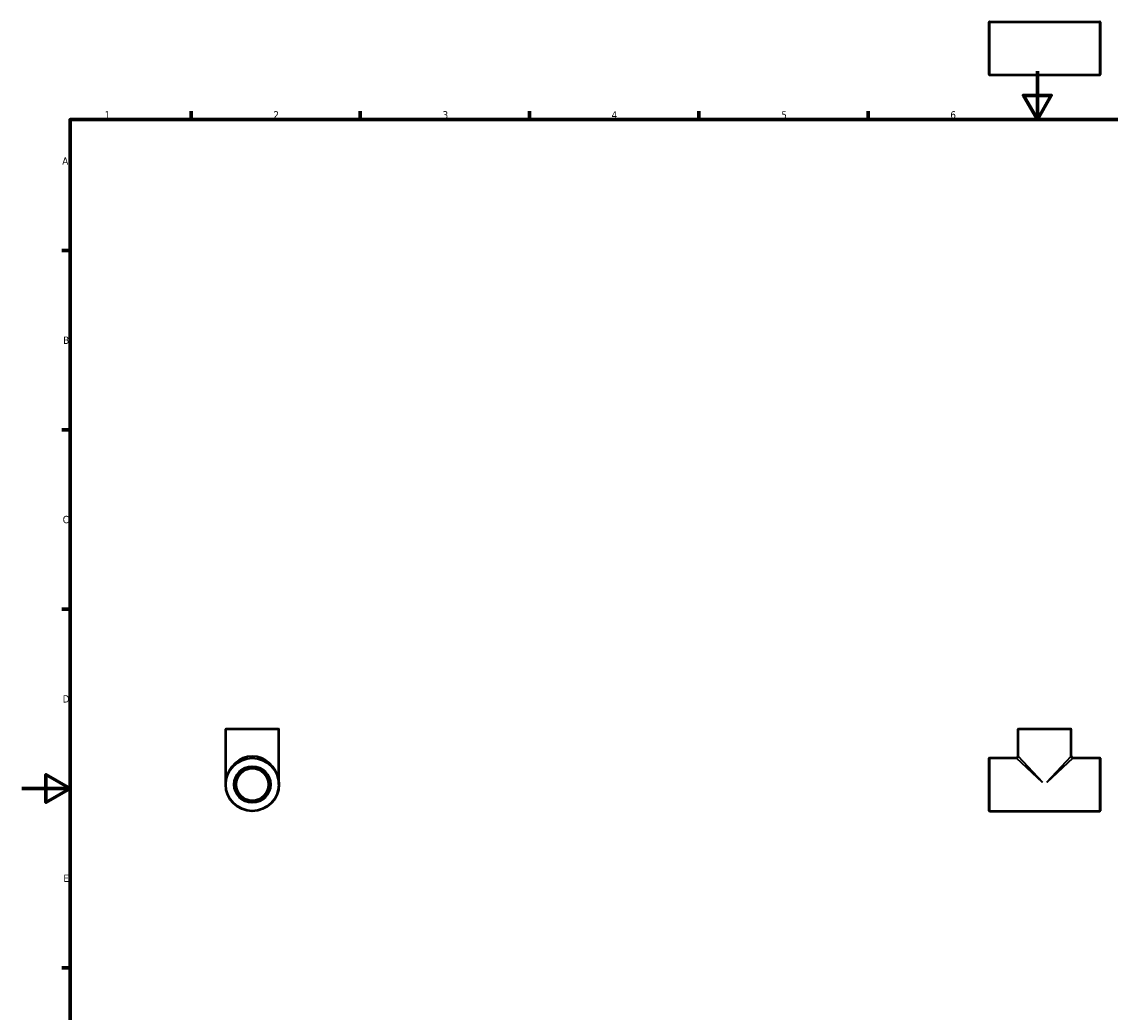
# Model space of a CAD drawing. Header units: millimetres. Extents: x 0 to 902, y -288 to 697.
# Tile 3 of 4: x 0 to 451, y 204 to 614. Entities that reach past the tile are written whole.
import ezdxf

# ---------------------------------------------------------------- set-up
doc = ezdxf.new("R2010")
doc.units = ezdxf.units.MM
for name, color, linetype, lineweight in [('Border (ANSI)', 7, 'Continuous', 70), ('Visible (ANSI)', 7, 'Continuous', 50), ('Visible Narrow (ANSI)', 7, 'Continuous', 35)]:
    doc.layers.add(name, color=color, linetype=linetype, lineweight=lineweight)
doc.styles.add('Note Text (ANSI)', font='tahoma.ttf')

# ---------------------------------------------------------------- blocks, each defined once
blk = doc.blocks.new('Borders Default Border')
at = {"layer": 'Border (ANSI)'}
for p, q in [((70.08, 574), (70.08, 577.45)), ((140.17, 574), (140.17, 577.45)), ((210.25, 574), (210.25, 577.45)), ((280.33, 574), (280.33, 577.45)), ((350.42, 574), (350.42, 577.45)), ((20, 519.75), (16.55, 519.75)), ((20, 445.5), (16.55, 445.5)), ((20, 371.25), (16.55, 371.25)), ((20, 222.75), (16.55, 222.75))]:
    blk.add_line(p, q, dxfattribs=at)
at = {"layer": 'Border (ANSI)', "flags": 128}
for points in [[(420.5, 594), (420.5, 574), (414.73, 584), (426.27, 584), (420.5, 574)], [(20, 20), (20, 574), (821, 574), (821, 20), (20, 20)], [(0, 297), (20, 297), (10, 302.77), (10, 291.23), (20, 297)]]:
    blk.add_lwpolyline(points, dxfattribs=at)
at = {"layer": 'Border (ANSI)', "char_height": 3.05, "attachment_point": 7, "style": 'Note Text (ANSI)'}
for s, insert in [('1', (34.35, 574.4)), ('2', (104.2, 574.4)), ('3', (174.26, 574.34)), ('4', (244.23, 574.4)), ('5', (314.48, 574.34)), ('6', (384.49, 574.34)), ('A', (16.78, 555.35)), ('B', (17.15, 481.1)), ('C', (16.95, 406.8)), ('D', (16.96, 332.6)), ('E', (17.21, 258.35))]:
    blk.add_mtext(s, dxfattribs=dict(at, insert=insert))

msp = doc.modelspace()

# ---------------------------------------------------------------- linework, layer by layer
at = {"layer": 'Visible (ANSI)'}
for p, q in [((400.531, 592.632), (400.531, 614.333)), ((400.681, 614.482), (446.382, 614.482)), ((446.531, 614.333), (446.531, 592.632)), ((400.681, 592.482), (446.382, 592.482)), ((84.459, 298.677), (84.459, 321.528)), ((84.608, 321.677), (106.309, 321.677)), ((106.459, 298.677), (106.459, 321.528)), ((412.531, 310.425), (412.531, 321.528)), ((412.681, 321.677), (434.382, 321.677)), ((434.531, 310.425), (434.531, 321.528)), ((400.531, 287.827), (400.531, 309.528)), ((400.681, 309.677), (411.784, 309.677)), ((435.279, 309.677), (446.382, 309.677)), ((446.531, 309.528), (446.531, 287.827)), ((400.681, 287.677), (446.382, 287.677))]:
    msp.add_line(p, q, dxfattribs=at)
for radius in [11, 7.475, 6.727]:
    msp.add_circle((95.459, 298.677), radius, dxfattribs=at)
for centre, radius, start, end in [((400.681, 614.333), 0.149, 90, 180), ((446.382, 614.333), 0.149, 0, 90), ((400.681, 592.632), 0.149, 180, 270), ((446.382, 592.632), 0.149, 270, 0), ((84.608, 321.528), 0.149, 90, 180), ((106.309, 321.528), 0.149, 0, 90), ((412.681, 321.528), 0.149, 90, 180), ((434.382, 321.528), 0.149, 0, 90), ((400.681, 309.528), 0.149, 90, 180), ((411.784, 310.425), 0.748, 270, 0), ((435.279, 310.425), 0.748, 180, 270), ((446.382, 309.528), 0.149, 0, 90), ((400.681, 287.827), 0.149, 180, 270), ((446.382, 287.827), 0.149, 270, 0)]:
    msp.add_arc(centre, radius, start, end, dxfattribs=at)
at = {"layer": 'Visible Narrow (ANSI)'}
for p, q in [((400.681, 614.347), (400.681, 592.618)), ((446.382, 592.618), (446.382, 614.347)), ((106.323, 321.528), (84.594, 321.528)), ((434.396, 321.528), (412.667, 321.528)), ((400.681, 309.542), (400.681, 287.813)), ((422.61, 299.54), (411.82, 309.643)), ((412.565, 310.389), (422.668, 299.599)), ((424.394, 299.599), (434.497, 310.389)), ((435.243, 309.643), (424.453, 299.54)), ((446.382, 287.813), (446.382, 309.542))]:
    msp.add_line(p, q, dxfattribs=at)
for radius in [10.85, 7.624]:
    msp.add_circle((95.459, 298.677), radius, dxfattribs=at)
msp.add_ellipse((95.459, 298.677), major_axis=(0, 11.747), ratio=0.9363694, start_param=4.8694686, end_param=7.696902, dxfattribs=at)

# ---------------------------------------------------------------- block references
msp.add_blockref('Borders Default Border', (0, 0))

doc.saveas('drawing.dxf')
